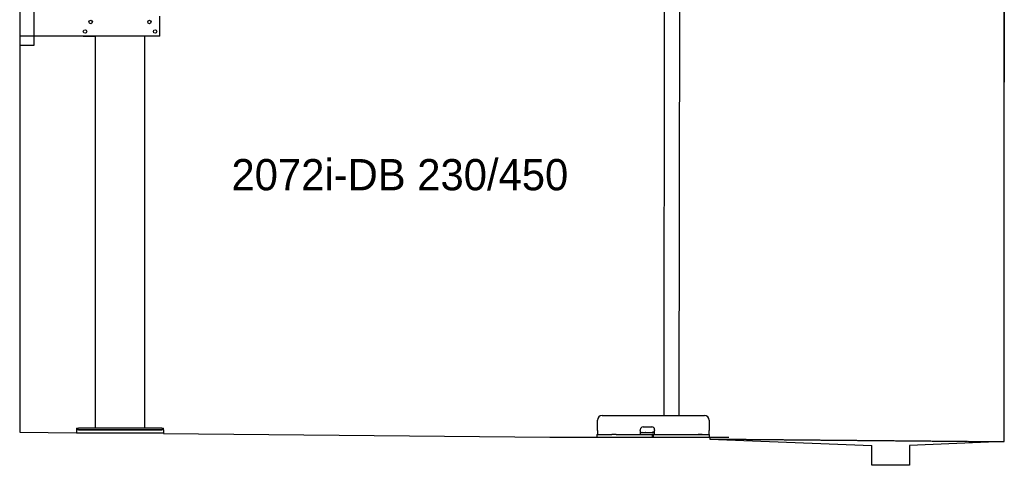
# Model space of a CAD drawing. Extents: x 1073 to 6773, y 5641 to 12616.
# Tile 1 of 69: x 1073 to 6273, y 5641 to 7995. Entities that reach past the tile are written whole.
import ezdxf

# ---------------------------------------------------------------- set-up
doc = ezdxf.new("R2010")
doc.units = 0
doc.linetypes.add('GEN3', pattern=[6.25, 5, -1.25])
doc.layers.get('0').update_dxf_attribs({"linetype": 'CONTINUOUS'})
doc.layers.add('0___1', color=7, linetype='CONTINUOUS')
doc.layers.add('3', color=6, linetype='GEN3')
doc.styles.add('STANDARD-1', font='txt')

# ---------------------------------------------------------------- blocks, each defined once
blk = doc.blocks.new('*U20')
at = {"layer": '0___1', "style": 'STANDARD-1'}
blk.add_text('2072i-DB 230/450', height=165, dxfattribs=at).set_placement((2191.2, 7093.9))

msp = doc.modelspace()

# ---------------------------------------------------------------- linework, layer by layer
for p, q in [((1072.8, 12115.9), (1072.8, 5815.9)), ((6272.8, 11815.9), (6272.8, 7665.9)), ((4477.2, 8174), (4474.2, 5904)), ((4557.2, 8173.9), (4554.2, 5904)), ((6272.8, 5765.9), (6272.8, 8115.9)), ((1147.8, 8063), (1147.8, 7858)), ((1812.8, 7908), (1812.8, 8013)), ((1812.8, 7908), (1072.8, 7908)), ((1407.8, 7908), (1470.8, 7908)), ((1472.8, 5838), (1472.8, 7908)), ((1732.8, 5838), (1732.8, 7908)), ((1797.8, 7908), (1734.8, 7908)), ((1147.8, 7858), (1072.8, 7858)), ((4124, 5824), (4124, 5879)), ((4149, 5904), (4689, 5904)), ((4714, 5879), (4714, 5824)), ((1372.8, 5838), (1372.8, 5828)), ((1372.8, 5838), (1382.8, 5838)), ((1372.8, 5828), (1372.8, 5813)), ((1832.8, 5828), (1372.8, 5828)), ((1822.8, 5838), (1382.8, 5838)), ((1382.8, 5828), (1822.8, 5828)), ((1822.8, 5838), (1832.8, 5838)), ((1832.8, 5828), (1832.8, 5838)), ((1832.8, 5828), (1832.8, 5813)), ((4350, 5824), (4350, 5829)), ((4365, 5844), (4411, 5844)), ((4426, 5829), (4426, 5824)), ((1072.8, 5815.9), (1372.8, 5813)), ((1372.8, 5813), (1832.8, 5813)), ((1832.8, 5813), (1832.8, 5808.6)), ((1832.8, 5808.6), (3872.8, 5789)), ((3872.8, 5789), (4817.8, 5789)), ((4121.5, 5804), (4131.5, 5804)), ((4121.5, 5804), (4121.5, 5789)), ((4124, 5824), (4124, 5804)), ((4131.5, 5804), (4178, 5804)), ((4178, 5804), (4187.6, 5804)), ((4187.6, 5804), (4200.6, 5804)), ((4222.4, 5804), (4200.6, 5804)), ((4222.4, 5804), (4235.5, 5804)), ((4235.5, 5804), (4245.1, 5804)), ((4245.1, 5804), (4405.5, 5804)), ((4350, 5824), (4350, 5804)), ((4352, 5814), (4350, 5814)), ((4352, 5814), (4424, 5814)), ((4405.5, 5804), (4415.5, 5804)), ((4417.5, 5804), (4415.5, 5804)), ((4415.5, 5789), (4415.5, 5804)), ((4416, 5816), (4417, 5816)), ((4426, 5816), (4417, 5816)), ((4417.5, 5804), (4427.5, 5804)), ((4417.5, 5804), (4417.5, 5789)), ((4423, 5816), (4423, 5815)), ((4423, 5814), (4423, 5815)), ((4426, 5814), (4424, 5814)), ((4426, 5804), (4426, 5824)), ((4427.5, 5804), (4633, 5804)), ((4577.4, 5804), (4590.5, 5804)), ((4590.5, 5804), (4600.1, 5804)), ((4600.1, 5804), (4706.5, 5804)), ((4633, 5804), (4642.6, 5804)), ((4642.6, 5804), (4655.6, 5804)), ((4677.4, 5804), (4655.6, 5804)), ((4706.5, 5804), (4716.5, 5804)), ((4714, 5804), (4714, 5824)), ((4716.5, 5789), (4716.5, 5804)), ((4717.8, 5789), (4717.8, 5779.9)), ((4717.8, 5779.9), (5572.8, 5745.8)), ((5572.8, 5640.9), (5572.8, 5745.8)), ((6272.8, 5765.9), (5772.3, 5745.8)), ((5772.3, 5745.8), (5772.8, 5640.9)), ((5772.8, 5640.9), (5572.8, 5640.9))]:
    msp.add_line(p, q)
for centre in [(1447.8, 7983), (1757.8, 7983), (1417.8, 7933), (1787.8, 7933)]:
    msp.add_circle(centre, 9)
for centre, radius, start, end in [((4149, 5879), 25, 90, 180), ((4689, 5879), 25, 0, 90), ((4365, 5829), 15, 90, 180), ((4411, 5829), 15, 0, 90), ((4357.3, 5815), 1, 270, 330), ((4359, 5814), 1, 0, 150), ((4379, 5814), 1, 30, 180), ((4380.8, 5815), 1, 210, 270), ((4414, 5815), 1, 270, 0), ((4416, 5815), 1, 90, 180)]:
    msp.add_arc(centre, radius, start, end)
at = {"layer": '3'}
msp.add_line((4717.8, 5779.9), (6272.8, 5765.9), dxfattribs=at)

# ---------------------------------------------------------------- block references
msp.add_blockref('*U20', (0, 0), dxfattribs=at)

doc.saveas('drawing.dxf')
